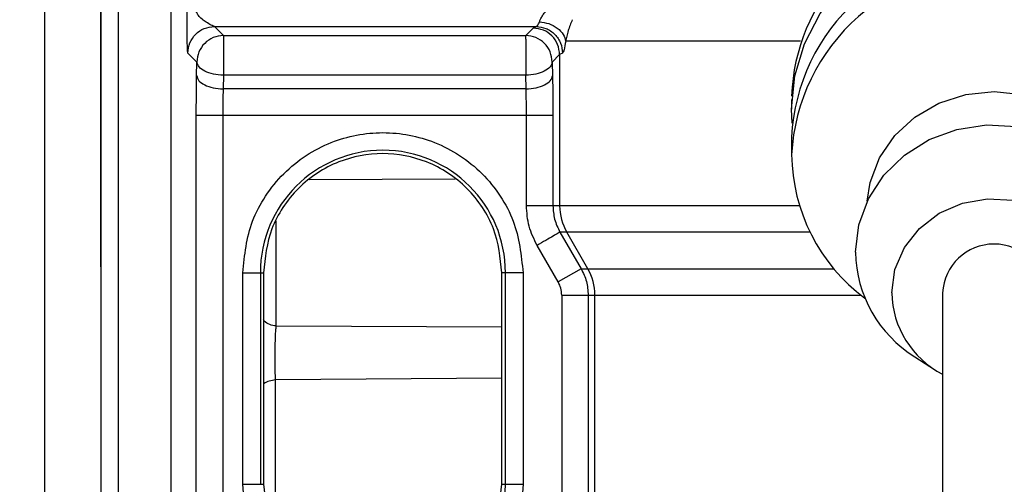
# Model space of a CAD drawing. Header units: inches. Extents: x 144.9 to 238.4, y 214.8 to 247.7.
# Tile 245 of 256: x 177.1346 to 177.272, y 244.8341 to 244.899. Entities that reach past the tile are written whole.
import ezdxf

# ---------------------------------------------------------------- set-up
doc = ezdxf.new("R2010")
doc.units = ezdxf.units.IN
doc.header["$LTSCALE"] = 0.25
doc.header["$MEASUREMENT"] = 0
doc.layers.add('ANNOTATIONS', color=1, linetype='Continuous')
doc.layers.add('MOTOR LH', color=7, linetype='Continuous')
doc.styles.add('ARIAL', font='arial.ttf', dxfattribs={"height": 0.09375})
doc.dimstyles.new('STANDARD$0', dxfattribs={"dimtxt": 0.09375, "dimasz": 0.09375, "dimexe": 0.03125, "dimexo": 0.046875, "dimgap": 0.09, "dimtad": 0, "dimtih": 1, "dimtoh": 1, "dimdec": 4, "dimzin": 0, "dimdsep": 46, "dimtxsty": 'ARIAL', "dimcen": 0.09, "dimadec": 0, "dimazin": 0, "dimtfac": 1, "dimtdec": 4, "dimtofl": 0, "dimtmove": 0, "dimatfit": 1, "dimfxl": 1, "dimtolj": 1, "dimtzin": 0, "dimarcsym": 0})

# ---------------------------------------------------------------- blocks, each defined once
blk = doc.blocks.new('*D47')
at = {"layer": 'ANNOTATIONS', "color": 0, "lineweight": -2, "transparency": 16777216}
for p, q in [((176.8454608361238, 244.7210665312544), (176.8454608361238, 245.6873671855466)), ((177.9860858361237, 243.5376739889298), (177.9860858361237, 245.6873671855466)), ((176.9392108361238, 245.6561171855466), (177.130663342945, 245.6561171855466)), ((177.8923358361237, 245.6561171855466), (177.7008833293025, 245.6561171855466))]:
    blk.add_line(p, q, dxfattribs=at)
at = {"layer": 'ANNOTATIONS', "color": 0, "transparency": 16777216}
for points in [[(176.9392108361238, 245.6717421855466), (176.9392108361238, 245.6404921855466), (176.8454608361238, 245.6561171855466)], [(177.8923358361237, 245.6717421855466), (177.8923358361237, 245.6404921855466), (177.9860858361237, 245.6561171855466)]]:
    blk.add_solid(points, dxfattribs=at)
at = {"layer": 'defpoints', "color": 0, "transparency": 16777216}
for p in [(176.8454608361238, 245.6561171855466), (176.8454608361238, 244.6741915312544), (177.9860858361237, 243.4907989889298)]:
    blk.add_point(p, dxfattribs=at)
at = {"layer": 'ANNOTATIONS', "color": 0, "transparency": 16777216, "insert": (177.4157733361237, 245.6561171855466), "char_height": 0.09375, "attachment_point": 5, "style": 'ARIAL'}
blk.add_mtext('\\A1;18 5/8"', dxfattribs=at)
blk = doc.blocks.new('*D49')
at = {"layer": 'ANNOTATIONS', "color": 0, "lineweight": -2, "transparency": 16777216}
for p, q in [((176.5571254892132, 244.7850832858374), (176.5571254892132, 246.0537298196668)), ((177.9860858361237, 243.5376739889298), (177.9860858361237, 246.0537298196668)), ((176.6508754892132, 246.0224798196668), (177.0672639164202, 246.0224798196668)), ((177.8923358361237, 246.0224798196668), (177.4759474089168, 246.0224798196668))]:
    blk.add_line(p, q, dxfattribs=at)
at = {"layer": 'ANNOTATIONS', "color": 0, "transparency": 16777216}
for points in [[(176.6508754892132, 246.0381048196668), (176.6508754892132, 246.0068548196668), (176.5571254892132, 246.0224798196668)], [(177.8923358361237, 246.0381048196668), (177.8923358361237, 246.0068548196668), (177.9860858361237, 246.0224798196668)]]:
    blk.add_solid(points, dxfattribs=at)
at = {"layer": 'defpoints', "color": 0, "transparency": 16777216}
for p in [(177.9860858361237, 246.0224798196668), (176.5571254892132, 244.7382082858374), (177.9860858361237, 243.4907989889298)]:
    blk.add_point(p, dxfattribs=at)
at = {"layer": 'ANNOTATIONS', "color": 0, "transparency": 16777216, "insert": (177.2716056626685, 246.0224798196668), "char_height": 0.09375, "attachment_point": 5, "style": 'ARIAL'}
blk.add_mtext('\\A1;24""', dxfattribs=at)

msp = doc.modelspace()

# ---------------------------------------------------------------- linework, layer by layer
at = {"layer": 'MOTOR LH'}
for p, q in [((177.1483336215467, 244.5807696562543), (177.1483336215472, 244.9719277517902)), ((177.1458729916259, 244.9694671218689), (177.1458729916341, 244.4992384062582)), ((177.1380604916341, 244.3826446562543), (177.1380604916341, 244.9657384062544)), ((177.1557155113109, 244.7972271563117), (177.1557155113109, 244.9569921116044)), ((177.1617212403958, 244.8980259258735), (177.2066374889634, 244.8980259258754)), ((177.1617212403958, 244.8980259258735), (177.1629791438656, 244.8967680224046)), ((177.1629791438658, 244.8967680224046), (177.205187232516, 244.8967680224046)), ((177.205187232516, 244.8967680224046), (177.2062228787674, 244.8978036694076)), ((177.2051872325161, 244.8962757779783), (177.205187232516, 244.8967680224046)), ((177.2062228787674, 244.8978036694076), (177.2066374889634, 244.8980259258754)), ((177.1629791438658, 244.8962757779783), (177.1629791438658, 244.8912338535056)), ((177.2435346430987, 244.8959917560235), (177.2107528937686, 244.8959917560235)), ((177.1592904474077, 244.8930793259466), (177.158032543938, 244.8943372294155)), ((177.2099115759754, 244.8941149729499), (177.208875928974, 244.8930793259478)), ((177.2103117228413, 244.8943372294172), (177.2099115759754, 244.8941149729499)), ((177.2099115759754, 244.8941149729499), (177.2099115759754, 244.8730198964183)), ((177.1592518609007, 244.8911654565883), (177.1592904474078, 244.8930793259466)), ((177.2088759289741, 244.8930793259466), (177.2089145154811, 244.8911654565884)), ((177.1629791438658, 244.8912338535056), (177.1629405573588, 244.8893199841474)), ((177.2051872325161, 244.8912338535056), (177.1629791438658, 244.8912338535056)), ((177.2052258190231, 244.8893199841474), (177.2051872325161, 244.8912338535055)), ((177.2052258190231, 244.8893199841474), (177.1629405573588, 244.8893199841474)), ((177.2422810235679, 244.8878271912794), (177.2422810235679, 244.8864998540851)), ((177.1592000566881, 244.8167275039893), (177.1592000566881, 244.8856290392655)), ((177.1628887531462, 244.8856290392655), (177.1628887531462, 244.8179570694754)), ((177.2089663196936, 244.8856290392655), (177.1628887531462, 244.8856290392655)), ((177.2052776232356, 244.8730198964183), (177.2052776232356, 244.8856290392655)), ((177.2089663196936, 244.8856290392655), (177.2089663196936, 244.8730198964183)), ((177.2422810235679, 244.8825949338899), (177.2422810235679, 244.880154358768)), ((177.1749682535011, 244.8766581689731), (177.1953050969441, 244.8767815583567)), ((177.2433647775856, 244.8730198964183), (177.2052776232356, 244.8730198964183)), ((177.1703505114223, 244.8562324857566), (177.1703505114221, 244.8709313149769)), ((177.2448446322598, 244.8693289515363), (177.2099565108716, 244.8693289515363)), ((177.2099565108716, 244.8693289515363), (177.212901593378, 244.8642310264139)), ((177.2138414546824, 244.8642310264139), (177.2108999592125, 244.8693289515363)), ((177.2097070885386, 244.862385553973), (177.2067620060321, 244.8674834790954)), ((177.212901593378, 244.8642310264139), (177.2097070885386, 244.862385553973)), ((177.212901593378, 244.8642310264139), (177.248195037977, 244.8642310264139)), ((177.1656836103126, 244.8341324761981), (177.1656836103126, 244.8636600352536)), ((177.1656836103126, 244.8636600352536), (177.1685760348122, 244.8636600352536)), ((177.1681408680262, 244.8636600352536), (177.1681408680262, 244.8341324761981)), ((177.1685760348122, 244.8636600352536), (177.1685760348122, 244.8341324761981)), ((177.2048025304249, 244.8636600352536), (177.2018492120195, 244.8636600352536)), ((177.2018492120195, 244.8341324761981), (177.2018492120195, 244.8636600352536)), ((177.2023452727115, 244.8341324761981), (177.2023452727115, 244.8636600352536)), ((177.2048025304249, 244.8636600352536), (177.2048025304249, 244.8341324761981)), ((177.2102018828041, 244.860540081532), (177.210201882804, 244.8142683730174)), ((177.2102018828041, 244.860540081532), (177.2519802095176, 244.860540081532)), ((177.213890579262, 244.860540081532), (177.213890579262, 244.8179570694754)), ((177.2148298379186, 244.8170178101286), (177.2148298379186, 244.860540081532)), ((177.2633439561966, 244.8608643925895), (177.2633439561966, 244.6232696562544)), ((177.1703505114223, 244.8562324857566), (177.2018492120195, 244.8560909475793)), ((177.259484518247, 244.8519331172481), (177.2623707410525, 244.8500817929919)), ((177.2018492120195, 244.8489283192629), (177.1702648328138, 244.8487048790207)), ((177.1702648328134, 244.8272490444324), (177.1702648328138, 244.8487048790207)), ((177.1656836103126, 244.8341324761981), (177.1685760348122, 244.8341324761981)), ((177.2018492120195, 244.8341324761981), (177.2048025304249, 244.8341324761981))]:
    msp.add_line(p, q, dxfattribs=at)
at = {"layer": 'MOTOR LH', "flags": 128}
for points in [[(177.2423607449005, 244.8845473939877), (177.2422810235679, 244.8864998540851), (177.2427350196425, 244.8911436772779), (177.2440824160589, 244.8956382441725), (177.2462799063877, 244.8998390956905), (177.2492568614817, 244.9036112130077), (177.2529175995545, 244.9068333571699), (177.2571444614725, 244.9094019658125), (177.2618015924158, 244.9112344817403), (177.266739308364, 244.9122720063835), (177.2714114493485, 244.9124947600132)], [(177.2528347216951, 244.8736743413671), (177.2532430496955, 244.8762633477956), (177.2545545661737, 244.8797138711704), (177.2566672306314, 244.882809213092), (177.2594751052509, 244.8853941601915), (177.2628373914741, 244.8873390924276), (177.2665854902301, 244.8885464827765), (177.2705314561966, 244.8889557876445), (177.274477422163, 244.8885464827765), (177.278225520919, 244.8873390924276), (177.2815878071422, 244.8853941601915), (177.2843956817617, 244.882809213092), (177.2865083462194, 244.8797138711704), (177.2878198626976, 244.8762633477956), (177.2882281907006, 244.87367434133)], [(177.2512075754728, 244.8665292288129), (177.2516593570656, 244.8703534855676), (177.252993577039, 244.8739989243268), (177.2551478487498, 244.8772950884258), (177.2580214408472, 244.8800878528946), (177.2614799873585, 244.8822466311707), (177.2653617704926, 244.8836704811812), (177.2694852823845, 244.8842928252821), (177.2736577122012, 244.8840845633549), (177.2776839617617, 244.8830554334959), (177.2813757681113, 244.8812535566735), (177.2845605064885, 244.8787631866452), (177.2870892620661, 244.8757007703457), (177.288843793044, 244.8722095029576), (177.2897420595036, 244.8684526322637), (177.2897420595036, 244.8646058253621), (177.288843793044, 244.8608489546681), (177.2870892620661, 244.8573576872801), (177.2845605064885, 244.8542952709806), (177.2815783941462, 244.8519331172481)], [(177.2562563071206, 244.8608643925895), (177.256704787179, 244.8641326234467), (177.2580220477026, 244.8671954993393), (177.2601253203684, 244.8698605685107), (177.2628824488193, 244.8719603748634), (177.2661201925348, 244.8733629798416), (177.2696351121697, 244.8739802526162), (177.2732063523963, 244.8737734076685), (177.2766095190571, 244.8727554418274), (177.2796307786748, 244.8709903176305), (177.2820802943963, 244.8685889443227), (177.28380415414, 244.8657022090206), (177.2846940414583, 244.8625114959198), (177.2846940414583, 244.8592172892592), (177.28380415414, 244.8560265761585), (177.2820802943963, 244.8531398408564), (177.2796307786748, 244.8507384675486), (177.2777189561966, 244.8495099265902)]]:
    msp.add_lwpolyline(points, dxfattribs=at)
at = {"layer": 'MOTOR LH'}
for centre, radius, start, end in [((177.2690471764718, 244.8873907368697), 0.02678263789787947, 96.63085867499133, 177.9896224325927), ((177.2695903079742, 244.8813139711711), 0.02733931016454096, 86.03113384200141, 177.3144663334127), ((177.2696934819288, 244.8787754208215), 0.02744711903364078, 85.2525731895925, 177.1202588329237), ((177.1852430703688, 244.8636600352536), 0.01710220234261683, 2.099553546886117e-08, 179.9999999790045), ((177.2675232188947, 244.8804199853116), 0.02524359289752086, 180.602907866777, 233.4765327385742), ((177.2172969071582, 244.8730197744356), 0.007385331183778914, 179.9990536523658, 209.9834941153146), ((177.2705314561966, 244.860467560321), 0.007198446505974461, 3.160174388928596, 176.8398256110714), ((177.2686781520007, 244.8667913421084), 0.01747254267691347, 180.8595514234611, 238.2525508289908), ((177.2074445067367, 244.8605402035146), 0.007385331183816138, 359.9990536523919, 29.98349411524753), ((177.2693108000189, 244.8611238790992), 0.01305707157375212, 181.1387285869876, 242.8074818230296), ((177.1852430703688, 244.8341324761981), 0.01710220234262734, 304.2096022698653, 2.099553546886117e-08)]:
    msp.add_arc(centre, radius, start, end, dxfattribs=at)
for points, knots in [([(177.1458729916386, 244.865960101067), (177.1458729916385, 244.8717048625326), (177.1458729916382, 244.8831942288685), (177.1458729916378, 244.8984117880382), (177.1458729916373, 244.9121513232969), (177.145872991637, 244.9197430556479), (177.1458729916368, 244.9235316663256)], [0, 0, 0, 0, 0.2500038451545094, 0.500000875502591, 0.7504782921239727, 1, 1, 1, 1]), ([(177.158032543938, 244.8943372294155), (177.1580187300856, 244.894396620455), (177.1579912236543, 244.8945148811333), (177.1579561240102, 244.8951765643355), (177.1579300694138, 244.8960457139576), (177.1579013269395, 244.8977759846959), (177.1579052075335, 244.8993164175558), (177.1579081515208, 244.9004850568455)], [0, 0, 0, 0, 0.1482275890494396, 0.2951538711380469, 0.4380320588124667, 0.5736667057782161, 1, 1, 1, 1]), ([(177.1617212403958, 244.8980259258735), (177.1616978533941, 244.8980352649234), (177.1616463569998, 244.8980558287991), (177.1613267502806, 244.8981997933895), (177.1609394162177, 244.8984075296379), (177.1605495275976, 244.8986536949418), (177.1601968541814, 244.8989005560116), (177.1597530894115, 244.8992656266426), (177.1593759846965, 244.899733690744), (177.1591748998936, 244.9001293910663), (177.1591494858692, 244.9003724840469), (177.1591377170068, 244.9004850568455)], [0, 0, 0, 0, 0.07678634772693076, 0.1690776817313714, 0.3933701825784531, 0.4414139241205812, 0.5234767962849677, 0.714517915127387, 0.8439011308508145, 0.9277129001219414, 1, 1, 1, 1]), ([(177.2070946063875, 244.8986877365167), (177.2071412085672, 244.8988108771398), (177.2072390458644, 244.8990694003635), (177.2074918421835, 244.8995324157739), (177.2078586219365, 244.9000252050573), (177.2081727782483, 244.9003264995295), (177.2083381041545, 244.9004850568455)], [0, 0, 0, 0, 0.2183689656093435, 0.4584469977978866, 0.7150057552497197, 1, 1, 1, 1]), ([(177.2066374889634, 244.8980259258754), (177.2067127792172, 244.8980640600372), (177.2068634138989, 244.8981403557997), (177.20701752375, 244.8985052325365), (177.2070946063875, 244.8986877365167)], [0, 0, 0, 0, 0.4998201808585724, 1, 1, 1, 1]), ([(177.2070946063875, 244.8986877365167), (177.2075319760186, 244.8986250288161), (177.2084384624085, 244.8984950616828), (177.2096267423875, 244.8978578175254), (177.2104914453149, 244.8969821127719), (177.2106678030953, 244.8963140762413), (177.2107528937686, 244.8959917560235)], [0, 0, 0, 0, 0.241244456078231, 0.5000000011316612, 0.7587555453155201, 1, 1, 1, 1]), ([(177.2116720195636, 244.8989872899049), (177.2115609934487, 244.898725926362), (177.2113378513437, 244.898200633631), (177.2110823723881, 244.8973960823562), (177.2108835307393, 244.8966169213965), (177.2107974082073, 244.8962047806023), (177.2107528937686, 244.8959917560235)], [0, 0, 0, 0, 0.222345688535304, 0.4468740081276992, 0.7141039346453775, 1, 1, 1, 1]), ([(177.2066374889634, 244.8980259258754), (177.2070988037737, 244.8979753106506), (177.2078083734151, 244.8978974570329), (177.2086624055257, 244.8974364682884), (177.2092503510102, 244.8969603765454), (177.2097245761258, 244.8963701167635), (177.2101837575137, 244.8955127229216), (177.2102613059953, 244.8948003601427), (177.2103117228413, 244.8943372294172)], [0, 0, 0, 0, 0.2395026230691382, 0.3683900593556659, 0.4999999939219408, 0.6316099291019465, 0.7604973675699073, 1, 1, 1, 1]), ([(177.2107528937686, 244.8959917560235), (177.2106780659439, 244.8955325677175), (177.2105301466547, 244.8946248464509), (177.2103839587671, 244.8944323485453), (177.2103117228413, 244.8943372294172)], [0, 0, 0, 0, 0.505869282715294, 0.9999999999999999, 0.9999999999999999, 0.9999999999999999, 0.9999999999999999]), ([(177.1592000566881, 244.8856290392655), (177.1592023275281, 244.8866006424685), (177.1592068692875, 244.8885438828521), (177.1592368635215, 244.89029158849), (177.1592518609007, 244.8911654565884)], [0, 0, 0, 0, 0.4999912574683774, 1, 1, 1, 1]), ([(177.2089145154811, 244.8911654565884), (177.2089295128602, 244.89029158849), (177.2089595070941, 244.8885438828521), (177.2089640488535, 244.8866006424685), (177.2089663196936, 244.8856290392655)], [0, 0, 0, 0, 0.5000087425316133, 1, 1, 1, 1]), ([(177.1629405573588, 244.8893199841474), (177.1629254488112, 244.8887302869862), (177.1628955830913, 244.8875646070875), (177.1628910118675, 244.8862691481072), (177.1628887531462, 244.8856290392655)], [0, 0, 0, 0, 0.5058825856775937, 1, 1, 1, 1]), ([(177.2052776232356, 244.8856290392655), (177.2052753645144, 244.8862691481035), (177.2052707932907, 244.8875646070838), (177.2052409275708, 244.8887302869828), (177.2052258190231, 244.8893199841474)], [0, 0, 0, 0, 0.4941174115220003, 1, 1, 1, 1]), ([(177.1656836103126, 244.8636600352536), (177.1659448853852, 244.8661203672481), (177.1663468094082, 244.8699051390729), (177.1687858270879, 244.8744602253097), (177.1713102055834, 244.8775894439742), (177.1744437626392, 244.8801300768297), (177.1789975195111, 244.8824927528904), (177.1852430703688, 244.8836919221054), (177.1914886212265, 244.8824927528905), (177.1960423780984, 244.8801300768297), (177.1991759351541, 244.8775894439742), (177.2017003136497, 244.8744602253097), (177.2041393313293, 244.8699051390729), (177.2045412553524, 244.8661203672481), (177.2048025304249, 244.8636600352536)], [0, 0, 0, 0, 0.1197284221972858, 0.1841803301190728, 0.2499999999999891, 0.3158196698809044, 0.3802715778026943, 0.499999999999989, 0.6197284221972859, 0.6841803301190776, 0.7499999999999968, 0.8158196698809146, 0.8802715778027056, 1, 1, 1, 1]), ([(177.2018492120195, 244.8636600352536), (177.2016269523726, 244.8657527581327), (177.2012850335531, 244.8689721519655), (177.1992104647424, 244.8728464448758), (177.1970632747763, 244.8755080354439), (177.1943979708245, 244.8776689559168), (177.1905246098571, 244.8796785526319), (177.1852126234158, 244.8806983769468), (177.1799006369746, 244.8796785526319), (177.1760272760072, 244.8776689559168), (177.1733619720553, 244.8755080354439), (177.1712147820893, 244.8728464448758), (177.1691402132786, 244.8689721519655), (177.168798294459, 244.8657527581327), (177.1685760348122, 244.8636600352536)], [0, 0, 0, 0, 0.1196944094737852, 0.1841349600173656, 0.2499505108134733, 0.3157743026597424, 0.3802375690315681, 0.5000000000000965, 0.6197624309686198, 0.6842256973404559, 0.7500494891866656, 0.8158650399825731, 0.8803055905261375, 1, 1, 1, 1]), ([(177.2067620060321, 244.8674834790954), (177.2063322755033, 244.8683573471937), (177.2054728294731, 244.8701050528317), (177.205342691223, 244.8720482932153), (177.2052776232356, 244.8730198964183)], [0, 0, 0, 0, 0.5000087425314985, 1, 1, 1, 1]), ([(177.2089663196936, 244.8730198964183), (177.2090087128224, 244.8723797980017), (177.2090945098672, 244.871084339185), (177.2096669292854, 244.8699186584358), (177.2099565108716, 244.8693289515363)], [0, 0, 0, 0, 0.4941094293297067, 1, 1, 1, 1]), ([(177.1458729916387, 244.86447700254), (177.1458729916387, 244.8644826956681), (177.1458729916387, 244.864496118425), (177.1458729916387, 244.8649978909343), (177.1458729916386, 244.8656385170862), (177.1458729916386, 244.865960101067)], [0, 0, 0, 0, 0.2683669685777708, 0.6327320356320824, 1, 1, 1, 1]), ([(177.212901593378, 244.8642310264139), (177.2131908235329, 244.8636412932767), (177.2137625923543, 244.8624754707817), (177.2138482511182, 244.8611801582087), (177.213890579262, 244.860540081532)], [0, 0, 0, 0, 0.5058515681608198, 1, 1, 1, 1]), ([(177.2102018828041, 244.860540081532), (177.2101805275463, 244.8608640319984), (177.2101378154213, 244.8615119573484), (177.2098506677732, 244.8620943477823), (177.2097070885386, 244.862385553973)], [0, 0, 0, 0, 0.4999811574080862, 1, 1, 1, 1]), ([(177.1703505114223, 244.8562324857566), (177.1700459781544, 244.8562799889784), (177.1694369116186, 244.856374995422), (177.1688104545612, 244.8567237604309), (177.1686136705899, 244.8570147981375), (177.1685760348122, 244.857070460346)], [0, 0, 0, 0, 0.4471306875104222, 0.894261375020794, 1, 1, 1, 1]), ([(177.1702648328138, 244.8487048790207), (177.1702525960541, 244.8489983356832), (177.170228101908, 244.8495857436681), (177.1702065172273, 244.8506255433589), (177.1701977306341, 244.851717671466), (177.1702031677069, 244.8528212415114), (177.1702222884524, 244.8538783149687), (177.1702543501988, 244.8548314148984), (177.1702970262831, 244.8556551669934), (177.1703326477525, 244.8560396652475), (177.1703505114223, 244.8562324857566)], [0, 0, 0, 0, 0.1248616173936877, 0.2499337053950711, 0.3744780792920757, 0.4990588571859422, 0.6241013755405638, 0.7488985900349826, 0.8740761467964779, 1, 1, 1, 1]), ([(177.1702648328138, 244.8487048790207), (177.1699694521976, 244.8486643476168), (177.1693786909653, 244.8485832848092), (177.1687867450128, 244.8483321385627), (177.1686045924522, 244.8481308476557), (177.1685760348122, 244.8480992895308)], [0, 0, 0, 0, 0.4574715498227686, 0.9149430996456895, 1, 1, 1, 1]), ([(177.1742463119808, 244.8179570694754), (177.1730137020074, 244.8189260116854), (177.1705110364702, 244.8208933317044), (177.1678014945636, 244.8248995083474), (177.1660118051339, 244.8293926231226), (177.1657919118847, 244.8325683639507), (177.1656836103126, 244.8341324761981)], [0, 0, 0, 0, 0.2462594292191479, 0.5000000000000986, 0.7537405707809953, 1, 1, 1, 1]), ([(177.1685760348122, 244.8341324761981), (177.168798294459, 244.832039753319), (177.1691402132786, 244.8288203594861), (177.1712147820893, 244.8249460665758), (177.1733619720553, 244.8222844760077), (177.1760272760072, 244.8201235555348), (177.1799006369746, 244.8181139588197), (177.1852126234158, 244.8170941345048), (177.1905246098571, 244.8181139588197), (177.1943979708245, 244.8201235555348), (177.1970632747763, 244.8222844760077), (177.1992104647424, 244.8249460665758), (177.2012850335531, 244.8288203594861), (177.2016269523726, 244.832039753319), (177.2018492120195, 244.8341324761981)], [0, 0, 0, 0, 0.1196944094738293, 0.1841349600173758, 0.2499505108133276, 0.3157743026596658, 0.3802375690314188, 0.4999999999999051, 0.6197624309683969, 0.6842256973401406, 0.75004948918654, 0.8158650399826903, 0.8803055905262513, 1, 1, 1, 1]), ([(177.2048025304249, 244.8341324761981), (177.2046942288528, 244.8325683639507), (177.2044743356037, 244.8293926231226), (177.2026846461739, 244.8248995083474), (177.1999751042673, 244.8208933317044), (177.1974724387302, 244.8189260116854), (177.1962398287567, 244.8179570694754)], [0, 0, 0, 0, 0.2462594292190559, 0.4999999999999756, 0.7537405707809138, 1, 1, 1, 1])]:
    msp.add_open_spline(points, degree=3, knots=knots, dxfattribs=at)
for points in [[(177.158032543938, 244.8943372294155), (177.1580884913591, 244.8948202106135), (177.1582003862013, 244.8957861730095), (177.159053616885, 244.8970048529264), (177.1602722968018, 244.8978580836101), (177.1612382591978, 244.8979699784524), (177.1617212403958, 244.8980259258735)], [(177.1629791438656, 244.8967680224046), (177.1624961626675, 244.8967120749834), (177.1615302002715, 244.8966001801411), (177.1603115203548, 244.8957469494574), (177.1594582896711, 244.8945282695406), (177.1593463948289, 244.8935623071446), (177.1592904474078, 244.8930793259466)], [(177.1629791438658, 244.8967680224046), (177.1629791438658, 244.8967386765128), (177.1629791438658, 244.8966799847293), (177.1629791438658, 244.896410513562), (177.1629791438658, 244.8962757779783)], [(177.208875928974, 244.8930793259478), (177.2088199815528, 244.8935623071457), (177.2087080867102, 244.8945282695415), (177.2078548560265, 244.8957469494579), (177.2066361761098, 244.8966001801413), (177.2056702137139, 244.8967120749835), (177.205187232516, 244.8967680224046)], [(177.2099115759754, 244.8941149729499), (177.2098556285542, 244.8945979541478), (177.2097437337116, 244.8955639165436), (177.2088905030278, 244.89678259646), (177.2076718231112, 244.8976358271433), (177.2067058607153, 244.8977477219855), (177.2062228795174, 244.8978036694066)], [(177.2051872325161, 244.8962757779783), (177.2051872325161, 244.8959859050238), (177.2051872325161, 244.8954061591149), (177.2051872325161, 244.8940569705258), (177.2051872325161, 244.8925736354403), (177.2051872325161, 244.8916804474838), (177.2051872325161, 244.8912338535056)], [(177.1629791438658, 244.8912338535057), (177.1625048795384, 244.8912676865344), (177.1615563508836, 244.8913353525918), (177.1603516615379, 244.8917647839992), (177.1594933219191, 244.8923674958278), (177.1593580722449, 244.8928420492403), (177.1592904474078, 244.8930793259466)], [(177.2088759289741, 244.8930793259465), (177.208808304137, 244.8928420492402), (177.2086730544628, 244.8923674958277), (177.207814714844, 244.8917647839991), (177.2066100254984, 244.8913353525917), (177.2056614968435, 244.8912676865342), (177.2051872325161, 244.8912338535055)], [(177.1592518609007, 244.8911654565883), (177.1593194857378, 244.8909281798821), (177.159454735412, 244.8904536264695), (177.1603130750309, 244.889850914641), (177.1615177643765, 244.8894214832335), (177.1624662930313, 244.8893538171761), (177.1629405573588, 244.8893199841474)], [(177.2052258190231, 244.8893199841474), (177.2057000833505, 244.8893538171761), (177.2066486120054, 244.8894214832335), (177.207853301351, 244.889850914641), (177.2087116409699, 244.8904536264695), (177.208846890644, 244.8909281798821), (177.2089145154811, 244.8911654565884)], [(177.1628887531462, 244.8856290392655), (177.1624158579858, 244.8856290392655), (177.1614700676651, 244.8856290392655), (177.1602675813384, 244.8856290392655), (177.1594084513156, 244.8856290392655), (177.159269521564, 244.8856290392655), (177.1592000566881, 244.8856290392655)], [(177.2099565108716, 244.8693289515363), (177.2098979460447, 244.8692951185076), (177.2097808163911, 244.8692274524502), (177.2090374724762, 244.8687980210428), (177.2079941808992, 244.8681953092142), (177.2071727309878, 244.8677207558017), (177.2067620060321, 244.8674834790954)]]:
    msp.add_open_spline(points, degree=3, dxfattribs=at)

# ---------------------------------------------------------------- dimensions: what is measured, and where the dimension line sits
at = {"layer": 'ANNOTATIONS'}
for base, p1, p2, text, picture, middle in [((177.9860858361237, 246.0224798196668), (176.5571254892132, 244.7382082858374), (177.9860858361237, 243.4907989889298), '24""', '*D49', (177.2716056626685, 246.0224798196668)), ((176.8454608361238, 245.6561171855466), (177.9860858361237, 243.4907989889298), (176.8454608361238, 244.6741915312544), '18 5/8"', '*D47', (177.4157733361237, 245.6561171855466))]:
    dim = msp.add_linear_dim(base=base, p1=p1, p2=p2, text=text, dimstyle='STANDARD$0', dxfattribs=at)
    dim.commit()
    dim.dimension.update_dxf_attribs({"geometry": picture, "text_midpoint": middle, "dimtype": 160})

doc.saveas('drawing.dxf')
